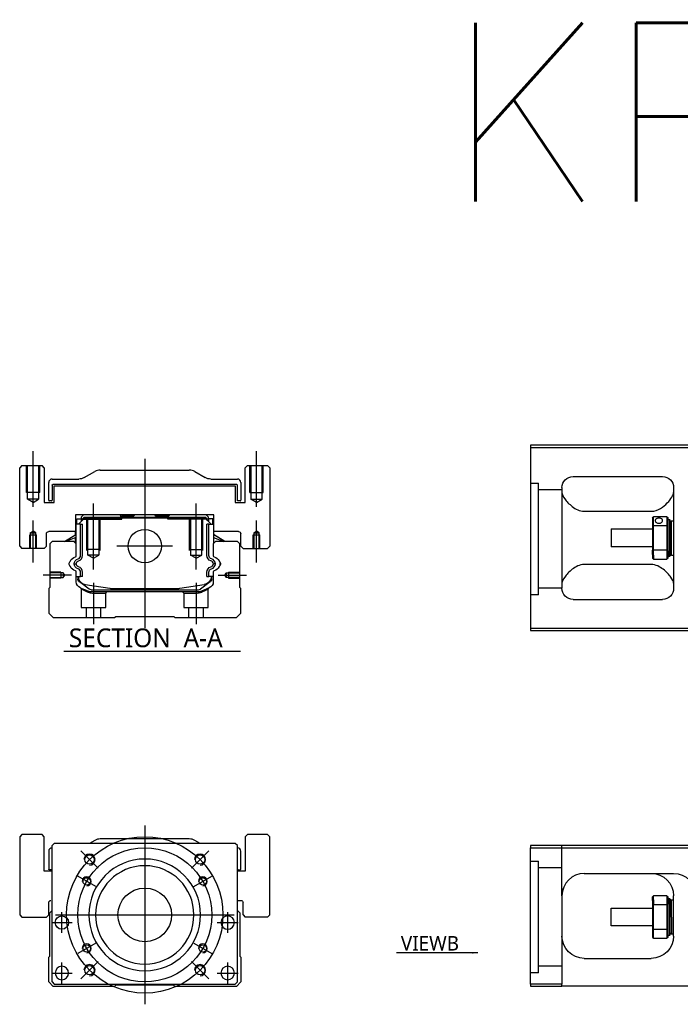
# Model space of a CAD drawing. Header units: millimetres. Extents: x -2774 to 3135, y -1571 to 860.
# Tile 18 of 39: x -2774 to -2478, y 87 to 528. Entities that reach past the tile are written whole.
import ezdxf
from ezdxf.lldxf.tags import DXFTag

# ---------------------------------------------------------------- set-up
doc = ezdxf.new("R2010")
doc.units = ezdxf.units.MM
doc.layers.get('0').update_dxf_attribs({"linetype": 'CONTINUOUS'})
doc.styles.add('CHN', font='Microsoft JhengHei.ttf')
doc.styles.add('DIM-7', font='SIMPLEX.shx', dxfattribs={"width": 0.7, "bigfont": 'chineset.shx'})
doc.styles.get("Standard").update_dxf_attribs({"font": 'txt.shx', "height": 0.5})
tags = doc.linetypes.add('DASHED', pattern=[25.72, 12.86, -12.86]).pattern_tags.tags
tags[6:7] = [DXFTag(74, 4), DXFTag(75, 0), DXFTag(340, '0'), DXFTag(46, 0.0), DXFTag(50, 0.0), DXFTag(44, 0.0), DXFTag(45, 0.0)]
tags[4:5] = [DXFTag(74, 4), DXFTag(75, 0), DXFTag(340, '0'), DXFTag(46, 0.0), DXFTag(50, 0.0), DXFTag(44, 0.0), DXFTag(45, 0.0)]
doc.dimstyles.new('CNS', dxfattribs={"dimtxt": 3.5, "dimasz": 2.5, "dimexe": 1, "dimexo": 1, "dimgap": 1, "dimtad": 1, "dimdsep": 46, "dimtxsty": 'DIM-7', "dimcen": 0.09, "dimclrd": 4, "dimclre": 4, "dimclrt": 1, "dimadec": 0, "dimazin": 0, "dimtfac": 1, "dimtmove": 0, "dimatfit": 3, "dimfxl": 1, "dimtvp": 0.971429, "dimtolj": 1, "dimarcsym": 0})

msp = doc.modelspace()

# ---------------------------------------------------------------- linework, layer by layer
at = {"color": 0, "linetype": 'Continuous'}
for p, q in [((-2470.88, 337.53), (-2544.88, 337.53)), ((-2544.88, 337.53), (-2544.88, 255.53)), ((-2544.88, 336.53), (-2470.88, 336.53)), ((-2772.64, 328.37), (-2773.64, 327.37)), ((-2772.64, 328.37), (-2773.64, 327.37)), ((-2773.64, 292.37), (-2773.64, 327.37)), ((-2773.64, 292.37), (-2773.64, 327.37)), ((-2772.64, 328.37), (-2763.64, 328.37)), ((-2762.64, 327.37), (-2763.64, 328.37)), ((-2762.64, 327.37), (-2762.64, 311.87)), ((-2737.56, 326.37), (-2697.71, 326.37)), ((-2671.64, 328.37), (-2672.64, 327.37)), ((-2671.64, 328.37), (-2672.64, 327.37)), ((-2672.64, 311.87), (-2672.64, 327.37)), ((-2672.64, 311.87), (-2672.64, 327.37)), ((-2671.64, 328.37), (-2662.64, 328.37)), ((-2661.64, 327.37), (-2662.64, 328.37)), ((-2661.64, 327.37), (-2661.64, 292.37)), ((-2759.14, 322.37), (-2747.21, 322.37)), ((-2744.73, 323.03), (-2740.04, 325.71)), ((-2695.23, 325.71), (-2690.54, 323.03)), ((-2688.06, 322.37), (-2676.14, 322.37)), ((-2525.88, 323.53), (-2485.88, 323.53)), ((-2760.64, 312.9), (-2760.64, 320.87)), ((-2759.14, 319.57), (-2759.14, 312.9)), ((-2676.44, 319.87), (-2758.84, 319.87)), ((-2758.14, 319.37), (-2677.14, 319.37)), ((-2758.14, 311.87), (-2758.14, 319.37)), ((-2758.14, 311.87), (-2758.14, 319.37)), ((-2677.14, 319.37), (-2677.14, 311.87)), ((-2676.14, 312.6), (-2676.14, 319.57)), ((-2674.64, 320.87), (-2674.64, 312.9)), ((-2530.88, 318.53), (-2530.88, 273.53)), ((-2480.88, 318.53), (-2480.88, 273.53)), ((-2762.64, 311.87), (-2758.14, 311.87)), ((-2759.44, 312.6), (-2760.34, 312.6)), ((-2677.14, 311.87), (-2672.64, 311.87)), ((-2674.94, 312.6), (-2676.14, 312.6)), ((-2748.62, 306.37), (-2748.61, 298.87)), ((-2686.65, 306.37), (-2748.62, 306.37)), ((-2748.12, 304.52), (-2746.12, 304.52)), ((-2748.12, 302.12), (-2748.12, 304.52)), ((-2747.32, 302.12), (-2744.62, 304.82)), ((-2745.12, 306.37), (-2746.12, 305.37)), ((-2746.12, 305.37), (-2746.12, 304.52)), ((-2746.12, 304.52), (-2746.12, 303.32)), ((-2745.62, 304.37), (-2746.12, 304.37)), ((-2745.62, 304.46), (-2744.75, 305.32)), ((-2745.38, 304.36), (-2745.62, 304.46)), ((-2745.62, 303.82), (-2745.62, 304.46)), ((-2745.38, 304.36), (-2744.66, 305.09)), ((-2745.38, 304.05), (-2745.38, 304.36)), ((-2744.75, 305.32), (-2690.52, 305.32)), ((-2744.66, 305.09), (-2744.75, 305.32)), ((-2744.66, 305.09), (-2690.61, 305.09)), ((-2690.65, 304.82), (-2744.62, 304.82)), ((-2728.84, 306.37), (-2728.29, 305.82)), ((-2728.29, 305.82), (-2727.94, 305.82)), ((-2722.64, 305.82), (-2727.94, 305.82)), ((-2727.94, 305.32), (-2727.94, 305.82)), ((-2722.64, 305.82), (-2722.09, 306.37)), ((-2713.19, 306.37), (-2722.09, 306.37)), ((-2712.64, 305.82), (-2713.19, 306.37)), ((-2707.34, 305.82), (-2712.64, 305.82)), ((-2707.34, 305.32), (-2707.34, 305.82)), ((-2707.34, 305.82), (-2706.99, 305.82)), ((-2706.99, 305.82), (-2706.44, 306.37)), ((-2706.99, 305.82), (-2706.44, 306.37)), ((-2687.95, 302.12), (-2690.65, 304.82)), ((-2690.61, 305.09), (-2690.52, 305.32)), ((-2689.89, 304.36), (-2690.61, 305.09)), ((-2689.65, 304.46), (-2690.52, 305.32)), ((-2689.15, 305.37), (-2690.15, 306.37)), ((-2689.89, 304.36), (-2689.65, 304.46)), ((-2689.89, 304.05), (-2689.89, 304.36)), ((-2689.15, 304.37), (-2689.66, 304.37)), ((-2689.65, 303.82), (-2689.65, 304.46)), ((-2689.15, 304.52), (-2689.15, 305.37)), ((-2687.15, 304.52), (-2689.15, 304.52)), ((-2689.15, 304.52), (-2689.15, 303.32)), ((-2687.15, 304.52), (-2687.15, 304.52)), ((-2687.15, 302.12), (-2687.15, 304.52)), ((-2687.15, 302.12), (-2687.15, 304.52)), ((-2686.66, 298.87), (-2686.65, 306.37)), ((-2686.66, 302.12), (-2686.65, 306.37)), ((-2520.88, 307.94), (-2490.88, 307.94)), ((-2490.38, 305.03), (-2490.38, 301.44)), ((-2483.88, 305.53), (-2489.88, 305.53)), ((-2489.88, 301.58), (-2489.88, 305.53)), ((-2483.88, 305.53), (-2483.88, 301.58)), ((-2483.38, 301.44), (-2483.38, 305.03)), ((-2483.38, 304.28), (-2482.68, 304.28)), ((-2482.68, 304.28), (-2482.38, 303.98)), ((-2482.68, 304.28), (-2482.68, 290.2)), ((-2748.52, 302.12), (-2748.61, 302.12)), ((-2748.52, 297.47), (-2748.52, 302.12)), ((-2748.47, 302.12), (-2748.52, 302.12)), ((-2746.37, 302.12), (-2748.47, 302.12)), ((-2748.47, 302.12), (-2748.47, 294.87)), ((-2746.37, 288.17), (-2746.37, 302.12)), ((-2746.37, 302.12), (-2745.47, 302.12)), ((-2745.47, 288.17), (-2745.47, 302.12)), ((-2688.9, 302.12), (-2689.8, 302.12)), ((-2689.8, 288.17), (-2689.8, 302.12)), ((-2688.9, 302.12), (-2686.8, 302.12)), ((-2688.9, 288.17), (-2688.9, 302.12)), ((-2686.8, 302.12), (-2686.75, 302.12)), ((-2686.8, 302.12), (-2686.8, 294.87)), ((-2686.75, 302.12), (-2686.66, 302.12)), ((-2686.75, 297.47), (-2686.75, 302.12)), ((-2508.88, 300.03), (-2490.38, 300.03)), ((-2508.88, 300.03), (-2508.88, 292.03)), ((-2490.38, 301.44), (-2490.38, 290.62)), ((-2489.88, 290.49), (-2489.88, 301.58)), ((-2489.88, 301.58), (-2483.88, 301.58)), ((-2483.88, 301.58), (-2483.88, 290.49)), ((-2483.38, 290.62), (-2483.38, 301.44)), ((-2482.38, 290.41), (-2482.38, 303.98)), ((-2482.38, 303.18), (-2481.88, 303.68)), ((-2481.88, 303.68), (-2480.88, 303.68)), ((-2481.88, 288.38), (-2481.88, 303.68)), ((-2761.64, 292.37), (-2761.64, 297.87)), ((-2748.61, 298.87), (-2760.64, 298.87)), ((-2753.52, 294.37), (-2748.47, 297.51)), ((-2748.47, 296.17), (-2752.97, 294.37)), ((-2748.62, 297.41), (-2748.62, 298.87)), ((-2748.62, 293.67), (-2748.62, 296.11)), ((-2748.52, 293.57), (-2748.52, 296.15)), ((-2681.75, 294.37), (-2686.8, 297.51)), ((-2686.8, 296.17), (-2682.3, 294.37)), ((-2686.75, 293.57), (-2686.75, 296.15)), ((-2675.64, 298.87), (-2686.66, 298.87)), ((-2686.65, 297.41), (-2686.65, 298.87)), ((-2681.75, 294.37), (-2686.65, 297.41)), ((-2686.65, 293.67), (-2686.65, 296.11)), ((-2674.64, 292.37), (-2674.64, 297.87)), ((-2674.64, 292.37), (-2674.64, 297.87)), ((-2773.64, 292.37), (-2772.64, 291.37)), ((-2773.64, 292.37), (-2772.64, 291.37)), ((-2762.64, 291.37), (-2772.64, 291.37)), ((-2762.64, 291.37), (-2761.64, 292.37)), ((-2759.14, 294.37), (-2760.14, 293.37)), ((-2760.14, 293.37), (-2760.14, 273.92)), ((-2749.32, 294.37), (-2759.14, 294.37)), ((-2748.32, 293.37), (-2749.32, 294.37)), ((-2748.32, 288.05), (-2748.32, 293.37)), ((-2685.95, 294.37), (-2686.95, 293.37)), ((-2686.95, 293.37), (-2686.95, 288.05)), ((-2676.14, 294.37), (-2685.95, 294.37)), ((-2675.14, 293.37), (-2676.14, 294.37)), ((-2675.14, 273.92), (-2675.14, 293.37)), ((-2674.64, 292.37), (-2673.64, 291.37)), ((-2674.64, 292.37), (-2673.64, 291.37)), ((-2673.64, 291.37), (-2662.64, 291.37)), ((-2662.64, 291.37), (-2661.64, 292.37)), ((-2490.38, 292.03), (-2508.88, 292.03)), ((-2490.38, 288.61), (-2490.38, 290.62)), ((-2490.38, 288.61), (-2490.38, 287.03)), ((-2483.88, 290.49), (-2489.88, 290.49)), ((-2489.88, 288.25), (-2489.88, 290.49)), ((-2489.88, 288.25), (-2489.88, 286.53)), ((-2489.88, 286.53), (-2483.88, 286.53)), ((-2483.88, 290.49), (-2483.88, 288.25)), ((-2483.88, 288.25), (-2483.88, 286.53)), ((-2483.38, 287.03), (-2483.38, 290.62)), ((-2482.68, 287.78), (-2483.38, 287.78)), ((-2482.68, 287.78), (-2482.68, 290.2)), ((-2482.38, 288.08), (-2482.68, 287.78)), ((-2482.38, 290.41), (-2482.38, 288.08)), ((-2482.38, 288.88), (-2481.88, 288.38)), ((-2481.88, 288.38), (-2480.88, 288.38)), ((-2490.88, 284.13), (-2520.88, 284.13)), ((-2748.32, 276.44), (-2748.32, 280.83)), ((-2748.32, 278.72), (-2746.37, 278.72)), ((-2747.62, 278.72), (-2747.62, 277.64)), ((-2747.32, 278.72), (-2747.32, 277.67)), ((-2746.37, 278.72), (-2746.37, 280.72)), ((-2745.47, 278.72), (-2746.37, 278.72)), ((-2745.47, 278.72), (-2745.47, 280.72)), ((-2689.8, 278.72), (-2689.8, 280.72)), ((-2689.8, 278.72), (-2688.9, 278.72)), ((-2688.9, 278.72), (-2688.9, 280.72)), ((-2686.95, 278.72), (-2688.9, 278.72)), ((-2687.95, 278.72), (-2687.95, 277.67)), ((-2687.65, 277.64), (-2687.65, 278.72)), ((-2686.95, 280.83), (-2686.95, 276.44)), ((-2760.14, 273.92), (-2760.64, 273.42)), ((-2760.64, 273.42), (-2760.64, 262.37)), ((-2746.93, 276.37), (-2747, 276.42)), ((-2742.51, 273.16), (-2746.93, 276.37)), ((-2744.25, 275.24), (-2733.34, 273.5)), ((-2731.68, 273.37), (-2703.59, 273.37)), ((-2701.93, 273.5), (-2691.03, 275.24)), ((-2688.34, 276.37), (-2692.76, 273.16)), ((-2688.81, 273.67), (-2692.24, 272.25)), ((-2688.27, 276.42), (-2688.34, 276.37)), ((-2674.64, 273.42), (-2675.14, 273.92)), ((-2674.64, 262.37), (-2674.64, 273.42)), ((-2741.63, 272.87), (-2693.64, 272.87)), ((-2694.15, 271.87), (-2741.12, 271.87)), ((-2525.88, 268.53), (-2485.88, 268.53)), ((-2760.64, 262.37), (-2758.64, 260.37)), ((-2758.64, 260.37), (-2731.14, 260.37)), ((-2731.14, 260.37), (-2730.64, 260.87)), ((-2730.64, 260.87), (-2704.64, 260.87)), ((-2704.64, 260.87), (-2704.14, 260.37)), ((-2704.14, 260.37), (-2676.64, 260.37)), ((-2676.64, 260.37), (-2674.64, 262.37)), ((-2544.88, 255.53), (-2544.88, 254.53)), ((-2470.88, 255.53), (-2544.88, 255.53)), ((-2544.88, 254.53), (-2470.88, 254.53)), ((-2772.64, 163.34), (-2773.64, 162.34)), ((-2772.64, 163.34), (-2773.64, 162.34)), ((-2763.64, 163.34), (-2772.64, 163.34)), ((-2762.64, 162.34), (-2763.64, 163.34)), ((-2671.64, 163.34), (-2672.64, 162.34)), ((-2671.64, 163.34), (-2672.64, 162.34)), ((-2662.64, 163.34), (-2671.64, 163.34)), ((-2661.64, 162.34), (-2662.64, 163.34)), ((-2773.64, 162.34), (-2773.64, 127.34)), ((-2773.64, 162.34), (-2773.64, 127.34)), ((-2762.64, 146.84), (-2762.64, 162.34)), ((-2758.14, 159.34), (-2759.14, 158.34)), ((-2689.64, 159.34), (-2758.14, 159.34)), ((-2740.04, 160.68), (-2742.39, 159.34)), ((-2697.71, 161.34), (-2737.56, 161.34)), ((-2692.89, 159.34), (-2695.23, 160.68)), ((-2677.14, 159.34), (-2689.64, 159.34)), ((-2676.14, 158.34), (-2677.14, 159.34)), ((-2672.64, 162.34), (-2672.64, 146.84)), ((-2672.64, 162.34), (-2672.64, 146.84)), ((-2661.64, 127.34), (-2661.64, 162.34)), ((-2760.64, 155.84), (-2760.64, 147.87)), ((-2759.14, 97.34), (-2759.14, 158.34)), ((-2676.14, 97.34), (-2676.14, 158.34)), ((-2674.64, 147.87), (-2674.64, 155.84)), ((-2544.88, 158.38), (-2544.88, 157.38)), ((-2470.88, 158.38), (-2544.88, 158.38)), ((-2544.88, 157.38), (-2470.88, 157.38)), ((-2544.88, 96.38), (-2544.88, 157.38)), ((-2759.14, 146.84), (-2762.64, 146.84)), ((-2759.14, 147.57), (-2760.34, 147.57)), ((-2672.64, 146.84), (-2676.14, 146.84)), ((-2675.84, 147.57), (-2674.94, 147.57)), ((-2520.88, 145.88), (-2480.88, 145.88)), ((-2760.64, 127.34), (-2760.64, 132.84)), ((-2676.14, 133.84), (-2674.64, 133.84)), ((-2673.64, 127.34), (-2673.64, 132.84)), ((-2530.88, 135.88), (-2530.88, 96.38)), ((-2490.38, 133.8), (-2490.38, 135.38)), ((-2490.38, 133.8), (-2490.38, 131.79)), ((-2483.88, 135.88), (-2489.88, 135.88)), ((-2489.88, 134.16), (-2489.88, 135.88)), ((-2489.88, 134.16), (-2489.88, 131.93)), ((-2483.88, 135.88), (-2483.88, 134.16)), ((-2483.88, 134.16), (-2483.88, 131.93)), ((-2483.38, 131.79), (-2483.38, 135.38)), ((-2483.38, 134.63), (-2482.68, 134.63)), ((-2482.68, 134.63), (-2482.38, 134.33)), ((-2482.68, 132.21), (-2482.68, 134.63)), ((-2482.68, 132.21), (-2482.68, 118.13)), ((-2482.38, 134.33), (-2482.38, 132)), ((-2482.38, 133.53), (-2481.88, 134.03)), ((-2481.88, 134.03), (-2480.88, 134.03)), ((-2481.88, 126.38), (-2481.88, 134.03)), ((-2480.88, 117.88), (-2480.88, 135.88)), ((-2760.14, 128.34), (-2759.14, 129.34)), ((-2760.14, 108.89), (-2760.14, 128.34)), ((-2676.14, 129.34), (-2675.14, 128.34)), ((-2675.14, 128.34), (-2675.14, 108.89)), ((-2508.88, 130.38), (-2490.38, 130.38)), ((-2508.88, 126.38), (-2508.88, 130.38)), ((-2490.38, 131.79), (-2490.38, 120.97)), ((-2489.88, 120.84), (-2489.88, 131.93)), ((-2489.88, 131.93), (-2483.88, 131.93)), ((-2483.88, 131.93), (-2483.88, 120.84)), ((-2483.38, 120.97), (-2483.38, 131.79)), ((-2482.38, 118.43), (-2482.38, 132)), ((-2773.64, 127.34), (-2772.64, 126.34)), ((-2773.64, 127.34), (-2772.64, 126.34)), ((-2772.64, 126.34), (-2761.64, 126.34)), ((-2761.64, 126.34), (-2760.64, 127.34)), ((-2673.64, 127.34), (-2672.63, 126.34)), ((-2662.64, 126.34), (-2672.63, 126.34)), ((-2662.64, 126.34), (-2661.64, 127.34)), ((-2508.88, 122.38), (-2508.88, 126.38)), ((-2481.88, 126.38), (-2481.88, 118.73)), ((-2490.38, 122.38), (-2508.88, 122.38)), ((-2490.38, 120.97), (-2490.38, 117.38)), ((-2489.88, 116.88), (-2489.88, 120.84)), ((-2483.88, 120.84), (-2489.88, 120.84)), ((-2483.88, 120.84), (-2483.88, 116.88)), ((-2483.38, 117.38), (-2483.38, 120.97)), ((-2481.88, 118.73), (-2482.38, 119.23)), ((-2489.88, 116.88), (-2483.88, 116.88)), ((-2482.68, 118.13), (-2483.38, 118.13)), ((-2482.38, 118.43), (-2482.68, 118.13)), ((-2480.88, 118.73), (-2481.88, 118.73)), ((-2760.64, 108.39), (-2760.14, 108.89)), ((-2760.64, 97.34), (-2760.64, 108.39)), ((-2675.14, 108.89), (-2674.64, 108.39)), ((-2674.64, 108.39), (-2674.64, 97.34)), ((-2520.88, 107.88), (-2490.88, 107.88)), ((-2758.64, 95.34), (-2760.64, 97.34)), ((-2759.14, 97.34), (-2758.14, 96.34)), ((-2677.14, 96.34), (-2676.14, 97.34)), ((-2674.64, 97.34), (-2676.64, 95.34)), ((-2731.14, 95.34), (-2758.64, 95.34)), ((-2758.14, 96.34), (-2677.14, 96.34)), ((-2730.64, 95.84), (-2731.14, 95.34)), ((-2704.64, 95.84), (-2730.64, 95.84)), ((-2704.14, 95.34), (-2704.64, 95.84)), ((-2676.64, 95.34), (-2704.14, 95.34)), ((-2544.88, 96.38), (-2544.88, 95.38)), ((-2530.88, 96.38), (-2544.88, 96.38)), ((-2544.88, 95.38), (-2530.88, 95.38)), ((-2530.88, 95.38), (-2530.88, 96.38)), ((-2470.88, 95.38), (-2530.88, 95.38))]:
    msp.add_line(p, q, dxfattribs=at)
at = {"color": 0, "ltscale": 0.2}
for p, q in [((-2767.64, 309.96), (-2767.64, 334.79)), ((-2717.64, 331.37), (-2717.64, 255.87)), ((-2667.64, 309.96), (-2667.64, 334.79)), ((-2740.64, 281.93), (-2740.64, 311.37)), ((-2694.64, 281.93), (-2694.64, 311.37)), ((-2767.64, 284.96), (-2767.64, 303.79)), ((-2667.64, 284.96), (-2667.64, 303.79)), ((-2705.16, 292.37), (-2730.11, 292.37)), ((-2750.49, 279.37), (-2763.14, 279.37)), ((-2684.78, 279.37), (-2672.14, 279.37)), ((-2740.64, 275.87), (-2740.64, 257.37)), ((-2694.64, 275.87), (-2694.64, 257.37)), ((-2738.5, 148.2), (-2746.27, 155.97)), ((-2696.78, 148.2), (-2689, 155.97)), ((-2738.5, 106.48), (-2746.27, 98.7)), ((-2696.78, 106.48), (-2689, 98.7))]:
    msp.add_line(p, q, dxfattribs=at)
at = {"color": 0, "linetype": 'DASHED', "ltscale": 0.08}
for p, q in [((-2770.64, 316.37), (-2770.64, 328.37)), ((-2770.14, 316.37), (-2770.14, 328.37)), ((-2770.14, 313.37), (-2770.14, 328.37)), ((-2765.14, 328.37), (-2765.14, 316.37)), ((-2765.14, 328.37), (-2765.14, 313.37)), ((-2764.64, 316.37), (-2764.64, 328.37)), ((-2670.64, 316.37), (-2670.64, 328.37)), ((-2670.14, 328.37), (-2670.14, 316.37)), ((-2670.14, 328.37), (-2670.14, 313.37)), ((-2665.14, 316.37), (-2665.14, 328.37)), ((-2665.14, 313.37), (-2665.14, 328.37)), ((-2664.64, 316.37), (-2664.64, 328.37)), ((-2764.64, 316.37), (-2770.64, 316.37)), ((-2765.14, 313.37), (-2770.14, 313.37)), ((-2767.64, 311.93), (-2770.14, 313.37)), ((-2767.64, 311.93), (-2765.14, 313.37)), ((-2670.64, 316.37), (-2664.64, 316.37)), ((-2670.14, 313.37), (-2665.14, 313.37)), ((-2667.64, 311.93), (-2670.14, 313.37)), ((-2667.64, 311.93), (-2665.14, 313.37)), ((-2769.14, 297.37), (-2766.14, 297.37)), ((-2769.14, 291.37), (-2769.14, 297.37)), ((-2768.89, 298.37), (-2767.64, 299.09)), ((-2768.89, 298.37), (-2768.89, 291.37)), ((-2768.89, 298.37), (-2768.89, 298.37)), ((-2768.89, 298.37), (-2766.39, 298.37)), ((-2768.89, 297.37), (-2768.89, 291.37)), ((-2766.39, 298.37), (-2767.64, 299.09)), ((-2766.39, 291.37), (-2766.39, 298.37)), ((-2766.39, 291.37), (-2766.39, 297.37)), ((-2766.14, 291.37), (-2766.14, 297.37)), ((-2669.13, 297.37), (-2666.13, 297.37)), ((-2669.13, 291.37), (-2669.13, 297.37)), ((-2668.88, 298.37), (-2667.63, 299.09)), ((-2668.88, 298.37), (-2668.88, 291.37)), ((-2668.88, 298.37), (-2668.88, 298.37)), ((-2668.88, 298.37), (-2666.38, 298.37)), ((-2668.88, 297.37), (-2668.88, 291.37)), ((-2666.38, 298.37), (-2667.63, 299.09)), ((-2666.38, 291.37), (-2666.38, 298.37)), ((-2666.38, 291.37), (-2666.38, 297.37)), ((-2666.13, 291.37), (-2666.13, 297.37))]:
    msp.add_line(p, q, dxfattribs=at)
at = {"color": 0, "linetype": 'DASHED', "ltscale": 0.3}
for p, q in [((-2544.88, 320.51), (-2541.38, 320.51)), ((-2541.38, 270.51), (-2541.38, 320.51)), ((-2530.88, 317.51), (-2541.38, 317.51)), ((-2530.88, 273.51), (-2541.38, 273.51)), ((-2530.88, 135.88), (-2530.88, 158.38)), ((-2544.88, 151.38), (-2541.38, 151.38)), ((-2541.38, 101.38), (-2541.38, 151.38)), ((-2530.88, 148.38), (-2541.38, 148.38)), ((-2530.88, 104.38), (-2541.38, 104.38))]:
    msp.add_line(p, q, dxfattribs=at)
at = {"color": 0, "linetype": 'DASHED'}
for p, q in [((-2745.62, 304.37), (-2727.94, 304.37)), ((-2728.84, 306.37), (-2728.29, 305.82)), ((-2728.29, 304.37), (-2728.29, 305.82)), ((-2727.94, 304.37), (-2727.94, 305.32)), ((-2706.99, 305.82), (-2707.34, 305.82)), ((-2707.34, 304.37), (-2707.34, 305.32)), ((-2689.66, 304.37), (-2707.34, 304.37)), ((-2706.99, 304.37), (-2706.99, 305.82)), ((-2688.35, 304.32), (-2688.35, 304.32)), ((-2686.66, 302.12), (-2686.65, 302.12)), ((-2686.59, 297.37), (-2686.59, 297.37)), ((-2741.08, 271.37), (-2735.14, 271.37)), ((-2735.14, 271.37), (-2734.64, 271.87)), ((-2700.69, 271.87), (-2700.19, 271.37)), ((-2700.19, 271.37), (-2694.19, 271.37)), ((-2541.38, 270.51), (-2544.88, 270.51)), ((-2762.64, 162.34), (-2763.64, 163.34)), ((-2661.64, 162.34), (-2662.64, 163.34)), ((-2762.64, 146.84), (-2762.64, 162.34)), ((-2661.64, 127.34), (-2661.64, 162.34)), ((-2760.64, 127.34), (-2760.64, 132.84)), ((-2761.64, 126.34), (-2760.64, 127.34)), ((-2662.64, 126.34), (-2661.64, 127.34)), ((-2541.38, 101.38), (-2544.88, 101.38))]:
    msp.add_line(p, q, dxfattribs=at)
at = {"color": 0, "linetype": 'DASHED', "ltscale": 0.1}
for p, q in [((-2743.64, 290.37), (-2743.64, 304.37)), ((-2743.14, 288.37), (-2743.14, 304.37)), ((-2738.14, 304.37), (-2738.14, 288.37)), ((-2737.64, 290.37), (-2737.64, 304.37)), ((-2697.64, 290.37), (-2697.64, 304.37)), ((-2697.14, 304.37), (-2697.14, 288.37)), ((-2692.14, 288.37), (-2692.14, 304.37)), ((-2691.64, 290.37), (-2691.64, 304.37)), ((-2737.64, 290.82), (-2743.64, 290.82)), ((-2697.64, 290.82), (-2691.64, 290.82)), ((-2738.14, 288.37), (-2743.14, 288.37)), ((-2740.64, 286.93), (-2743.14, 288.37)), ((-2740.64, 286.93), (-2738.14, 288.37)), ((-2697.14, 288.37), (-2692.14, 288.37)), ((-2694.64, 286.93), (-2697.14, 288.37)), ((-2694.64, 286.93), (-2692.14, 288.37)), ((-2755.14, 280.67), (-2760.14, 280.67)), ((-2754.14, 280.45), (-2760.14, 280.45)), ((-2760.14, 278.3), (-2754.14, 278.3)), ((-2755.14, 278.07), (-2760.14, 278.07)), ((-2755.14, 280.67), (-2755.14, 278.07)), ((-2753.49, 279.37), (-2754.14, 280.45)), ((-2754.14, 280.45), (-2754.14, 278.3)), ((-2754.14, 278.3), (-2753.49, 279.37)), ((-2681.78, 279.37), (-2681.13, 280.45)), ((-2681.13, 278.3), (-2681.78, 279.37)), ((-2681.13, 280.45), (-2675.14, 280.45)), ((-2681.13, 280.45), (-2681.13, 278.3)), ((-2675.14, 278.3), (-2681.13, 278.3)), ((-2680.14, 280.67), (-2680.14, 278.07)), ((-2680.14, 280.67), (-2675.14, 280.67)), ((-2680.14, 278.07), (-2675.14, 278.07)), ((-2746.14, 273.2), (-2746.14, 264.87)), ((-2689.19, 264.87), (-2689.19, 273.18)), ((-2735.14, 264.87), (-2735.14, 271.37)), ((-2700.19, 271.37), (-2700.19, 264.87)), ((-2746.14, 264.87), (-2735.14, 264.87)), ((-2743.94, 264.87), (-2743.94, 260.37)), ((-2737.34, 260.37), (-2737.34, 264.87)), ((-2700.19, 264.87), (-2689.19, 264.87)), ((-2697.99, 264.87), (-2697.99, 260.37)), ((-2691.39, 260.37), (-2691.39, 264.87))]:
    msp.add_line(p, q, dxfattribs=at)
at = {"color": 0}
msp.add_line((-2753.86, 245.35), (-2674.84, 245.35), dxfattribs=at)
at = {"color": 0, "ltscale": 0.3}
for p, q in [((-2717.64, 167.34), (-2717.64, 87.34)), ((-2757.64, 127.34), (-2677.64, 127.34))]:
    msp.add_line(p, q, dxfattribs=at)
at = {"color": 0, "ltscale": 0.1}
for p, q in [((-2739.59, 140.01), (-2747.64, 144.66)), ((-2695.68, 140.01), (-2687.63, 144.66)), ((-2754.75, 119.26), (-2754.75, 128.56)), ((-2680.52, 119.26), (-2680.52, 128.56)), ((-2759.4, 123.91), (-2750.1, 123.91)), ((-2685.17, 123.91), (-2675.87, 123.91)), ((-2739.59, 114.66), (-2747.64, 110.01)), ((-2695.68, 114.66), (-2687.63, 110.01)), ((-2754.75, 96.69), (-2754.75, 105.99)), ((-2680.52, 96.69), (-2680.52, 105.99)), ((-2759.4, 101.34), (-2750.1, 101.34)), ((-2685.17, 101.34), (-2675.87, 101.34))]:
    msp.add_line(p, q, dxfattribs=at)
at = {"color": 0, "linetype": 'Continuous'}
for centre, radius in [((-2717.64, 292.37), 7.47), ((-2742.38, 152.09), 2.1), ((-2692.89, 152.09), 2.1), ((-2743.62, 142.34), 1.65), ((-2691.65, 142.34), 1.65), ((-2717.64, 127.34), 12), ((-2754.75, 123.91), 3), ((-2743.62, 112.34), 1.65), ((-2691.65, 112.34), 1.65), ((-2742.38, 102.59), 2.1), ((-2692.89, 102.59), 2.1)]:
    msp.add_circle(centre, radius, dxfattribs=at)
at = {"color": 0, "ltscale": 0.3}
for radius in [35, 30]:
    msp.add_circle((-2717.64, 127.34), radius, dxfattribs=at)
at = {"color": 0, "linetype": 'Continuous', "extrusion": (0, 0, -1)}
for centre, radius in [((2717.64, 127.34), 25), ((2717.64, 127.34), 22), ((2680.52, 123.91), 3), ((2754.75, 101.34), 3), ((2680.52, 101.34), 3)]:
    msp.add_circle(centre, radius, dxfattribs=at)
at = {"color": 0, "linetype": 'Continuous'}
for centre, radius, start, end in [((-2737.56, 321.37), 5, 90, 119.7449), ((-2697.71, 321.37), 5, 60.2551, 90), ((-2759.14, 320.87), 1.5, 90, 180), ((-2676.14, 320.87), 1.5, 0, 90), ((-2760.34, 312.9), 0.3, 180, 270), ((-2759.44, 312.9), 0.3, 270, 0), ((-2674.94, 312.9), 0.3, 270, 0), ((-2748.82, 288.05), 0.5, 285.1919, 0), ((-2747.97, 288.17), 1.6, 286.8095, 0), ((-2747.97, 288.17), 2.5, 286.8095, 0), ((-2688.48, 284.26), 2.48, 4.1548, 73.1905), ((-2686.45, 288.05), 0.5, 180, 254.8081), ((-2751.17, 285.83), 0.3, 310.437, 335.092), ((-2751.17, 283.05), 0.3, 24.908, 49.563), ((-2747.97, 280.72), 1.6, 0, 73.1905), ((-2747.97, 280.72), 2.5, 0, 73.1905), ((-2688.48, 284.26), 1.58, 6.5313, 73.1905), ((-2688.48, 284.62), 1.58, 286.8095, 353.4687), ((-2688.48, 284.62), 2.48, 286.8095, 355.8452), ((-2684.1, 285.83), 0.3, 204.908, 229.563), ((-2684.1, 283.05), 0.3, 130.437, 155.092), ((-2748.82, 280.83), 0.5, 0, 74.8081), ((-2743.62, 279.19), 4, 202.3316, 260.9414), ((-2691.65, 279.19), 4, 337.6678, 353.1681), ((-2686.45, 280.83), 0.5, 105.1919, 180), ((-2731.68, 283.87), 10.5, 260.9414, 270), ((-2703.59, 283.87), 10.5, 270, 279.0586), ((-2693.64, 274.37), 1.5, 270, 306.0274), ((-2737.56, 156.34), 5, 90, 119.7449), ((-2697.71, 156.34), 5, 60.2551, 90), ((-2759.14, 155.84), 1.5, 90, 180), ((-2676.14, 155.84), 1.5, 0, 90), ((-2675.84, 147.87), 0.3, 180, 270), ((-2674.94, 147.87), 0.3, 270, 0), ((-2520.88, 135.88), 10, 90, 180)]:
    msp.add_arc(centre, radius, start, end, dxfattribs=at)
at = {"color": 0, "linetype": 'Continuous', "extrusion": (1e-16, 0, -1)}
for centre, radius, start, end in [((2747.21, 327.37), 5, 240.2551, 270), ((2688.06, 327.37), 5, 270, 299.7449), ((2758.84, 319.57), 0.3, 0, 90), ((2676.44, 319.57), 0.3, 90, 180), ((2760.64, 297.87), 1, 0, 90), ((2675.64, 297.87), 1, 90, 180), ((2675.64, 297.87), 1, 90, 180), ((2687.3, 288.17), 2.5, 286.8095, 0), ((2687.3, 288.17), 1.6, 286.8095, 0), ((2687.3, 280.72), 2.5, 0, 73.1905), ((2687.3, 280.72), 1.6, 0, 73.1905), ((2743.62, 279.19), 4, 337.6678, 353.1681), ((2760.34, 147.87), 0.3, 270, 0)]:
    msp.add_arc(centre, radius, start, end, dxfattribs=at)
at = {"color": 0, "linetype": 'Continuous', "extrusion": (-1e-16, 0, -1)}
for centre, start, end in [((2525.88, 318.53), 0, 90), ((2485.88, 318.53), 90, 180), ((2525.88, 273.53), 270, 0), ((2485.88, 273.53), 180, 270)]:
    msp.add_arc(centre, 5, start, end, dxfattribs=at)
at = {"color": 0, "linetype": 'Continuous', "extrusion": (0, 0, -1)}
for centre, radius, start, end in [((2747.79, 284.26), 3.43, 24.908, 74.8081), ((2746.79, 284.26), 2.48, 4.1548, 73.1905), ((2687.48, 284.26), 3.43, 105.1919, 155.092), ((2749.98, 284.44), 1.53, 310.437, 49.563), ((2747.79, 284.62), 3.43, 285.1919, 335.092), ((2746.79, 284.62), 2.48, 286.8095, 355.8452), ((2746.79, 284.26), 1.58, 6.5313, 73.1905), ((2746.79, 284.62), 1.58, 286.8095, 353.4687), ((2687.48, 284.62), 3.43, 204.908, 254.8081), ((2685.29, 284.44), 1.53, 130.437, 229.563), ((2687.48, 284.26), 3.58, 161.7181, 177.1235), ((2687.48, 284.62), 3.58, 182.8765, 198.2819), ((2746.12, 277.64), 1.5, 306.0274, 0), ((2743.62, 279.19), 3.77, 349.0413, 352.7469), ((2691.65, 279.19), 4, 202.3316, 260.9414), ((2689.15, 277.64), 1.5, 180, 233.9726), ((2745.32, 276.44), 3, 292.4327, 0), ((2689.95, 276.44), 3, 180, 247.5673), ((2741.12, 276.87), 5, 270, 292.4327), ((2741.63, 274.37), 1.5, 270, 306.0274), ((2694.15, 276.87), 5, 247.5673, 270), ((2490.88, 135.88), 10, 90, 180), ((2480.88, 135.88), 10, 90, 180), ((2759.64, 132.84), 1, 0, 90), ((2674.64, 132.84), 1, 90, 180), ((2520.88, 117.88), 10, 270, 0), ((2490.88, 117.88), 10, 180, 270)]:
    msp.add_arc(centre, radius, start, end, dxfattribs=at)
at = {"color": 0}
for centre, radius in [((-2742.38, 152.09), 2.5), ((-2692.89, 152.09), 2.5), ((-2743.62, 142.34), 2), ((-2691.65, 142.34), 2), ((-2743.62, 112.34), 2), ((-2691.65, 112.34), 2), ((-2742.38, 102.59), 2.5), ((-2692.89, 102.59), 2.5)]:
    msp.add_arc(centre, radius, 270, 180, dxfattribs=at)
at = {"color": 0, "linetype": 'DASHED', "extrusion": (0, 0, -1)}
msp.add_arc((2759.64, 132.84), 1, 0, 90, dxfattribs=at)
at = {"color": 0, "linetype": 'Continuous'}
for points, degree in [([(-2530.88, 316.32), (-2530.88, 315.57), (-2530.41, 314.6), (-2529.64, 313.53)], 3), ([(-2490.38, 305.03), (-2490.21, 305.2), (-2490.05, 305.36), (-2489.88, 305.53)], 3), ([(-2483.88, 305.53), (-2483.71, 305.36), (-2483.55, 305.2), (-2483.38, 305.03)], 3), ([(-2489.88, 301.58), (-2490.05, 301.53), (-2490.21, 301.49), (-2490.38, 301.44)], 3), ([(-2483.88, 301.58), (-2483.71, 301.53), (-2483.55, 301.49), (-2483.38, 301.44)], 3), ([(-2748.47, 294.87), (-2748.47, 294.27)], 1), ([(-2748.47, 294.27), (-2748.47, 293.52)], 1), ([(-2686.8, 294.87), (-2686.8, 294.27)], 1), ([(-2686.8, 294.27), (-2686.8, 293.52)], 1), ([(-2489.88, 290.49), (-2490.05, 290.53), (-2490.21, 290.58), (-2490.38, 290.62)], 3), ([(-2489.88, 286.53), (-2490.05, 286.7), (-2490.21, 286.86), (-2490.38, 287.03)], 3), ([(-2483.88, 290.49), (-2483.71, 290.53), (-2483.55, 290.58), (-2483.38, 290.62)], 3), ([(-2483.38, 287.03), (-2483.55, 286.86), (-2483.71, 286.7), (-2483.88, 286.53)], 3), ([(-2749.26, 284.44), (-2748.96, 284.44), (-2748.66, 284.44), (-2748.36, 284.44)], 3), ([(-2686.01, 284.44), (-2686.31, 284.44), (-2686.61, 284.44), (-2686.92, 284.44)], 3), ([(-2529.64, 278.53), (-2530.41, 277.46), (-2530.88, 276.49), (-2530.88, 275.74)], 3), ([(-2480.88, 275.74), (-2480.88, 276.49), (-2481.35, 277.46), (-2482.13, 278.53)], 3), ([(-2525.88, 144.54), (-2525.91, 144.52), (-2525.94, 144.5), (-2525.97, 144.49)], 3), ([(-2489.88, 135.88), (-2490.05, 135.71), (-2490.21, 135.55), (-2490.38, 135.38)], 3), ([(-2483.88, 135.88), (-2483.71, 135.71), (-2483.55, 135.55), (-2483.38, 135.38)], 3), ([(-2489.88, 131.93), (-2490.05, 131.88), (-2490.21, 131.83), (-2490.38, 131.79)], 3), ([(-2483.38, 131.79), (-2483.55, 131.83), (-2483.71, 131.88), (-2483.88, 131.93)], 3), ([(-2489.88, 120.84), (-2490.05, 120.88), (-2490.21, 120.93), (-2490.38, 120.97)], 3), ([(-2483.38, 120.97), (-2483.55, 120.93), (-2483.71, 120.88), (-2483.88, 120.84)], 3), ([(-2490.38, 117.38), (-2490.21, 117.21), (-2490.05, 117.05), (-2489.88, 116.88)], 3), ([(-2483.38, 117.38), (-2483.55, 117.21), (-2483.71, 117.05), (-2483.88, 116.88)], 3)]:
    msp.add_open_spline(points, degree=degree, dxfattribs=at)
for points, knots in [([(-2529.64, 313.53), (-2528.81, 312.39), (-2527.68, 311.17), (-2524.8, 308.96), (-2522.94, 307.94), (-2520.88, 307.94)], [0, 0, 0, 0, 0.5, 0.5, 1, 1, 1, 1]), ([(-2490.88, 307.94), (-2489.36, 307.94), (-2487.94, 308.5), (-2485.54, 309.96), (-2484.55, 310.82), (-2481.99, 313.43), (-2480.88, 315.16), (-2480.88, 316.32)], [0, 0, 0, 0, 0.25, 0.25, 0.5, 0.5, 1, 1, 1, 1]), ([(-2485.83, 303.81), (-2485.83, 303.94), (-2485.86, 304.07), (-2485.98, 304.3), (-2486.07, 304.41), (-2486.3, 304.59), (-2486.44, 304.67), (-2486.75, 304.79), (-2486.93, 304.84), (-2487.29, 304.89), (-2487.48, 304.89), (-2487.84, 304.87), (-2488.03, 304.84), (-2488.36, 304.74), (-2488.51, 304.68), (-2488.77, 304.51), (-2488.88, 304.41), (-2489.04, 304.19), (-2489.1, 304.07), (-2489.13, 303.9), (-2489.13, 303.85), (-2489.13, 303.81)], [0, 0, 0, 0, 0.106605, 0.106605, 0.21316, 0.21316, 0.320465, 0.320465, 0.42832, 0.42832, 0.535356, 0.535356, 0.641477, 0.641477, 0.748016, 0.748016, 0.855648, 0.855648, 0.963354, 0.963354, 1, 1, 1, 1]), ([(-2489.13, 303.81), (-2489.13, 303.68), (-2489.1, 303.54), (-2488.98, 303.29), (-2488.89, 303.16), (-2488.66, 302.94), (-2488.52, 302.84), (-2488.21, 302.68), (-2488.03, 302.62), (-2487.67, 302.56), (-2487.48, 302.55), (-2487.12, 302.58), (-2486.94, 302.62), (-2486.61, 302.75), (-2486.45, 302.83), (-2486.19, 303.04), (-2486.08, 303.15), (-2485.92, 303.41), (-2485.86, 303.54), (-2485.83, 303.72), (-2485.83, 303.76), (-2485.83, 303.81)], [0, 0, 0, 0, 0.106605, 0.106605, 0.21316, 0.21316, 0.320465, 0.320465, 0.42832, 0.42832, 0.535356, 0.535356, 0.641477, 0.641477, 0.748016, 0.748016, 0.855648, 0.855648, 0.963354, 0.963354, 1, 1, 1, 1]), ([(-2520.88, 284.13), (-2522.95, 284.13), (-2524.8, 283.1), (-2527.67, 280.9), (-2528.81, 279.67), (-2529.64, 278.53)], [0, 0, 0, 0, 0.5, 0.5, 1, 1, 1, 1]), ([(-2482.13, 278.53), (-2482.95, 279.67), (-2484.08, 280.89), (-2486.97, 283.1), (-2488.82, 284.13), (-2490.88, 284.13)], [0, 0, 0, 0, 0.5, 0.5, 1, 1, 1, 1]), ([(-2530.32, 139.19), (-2530.41, 138.93), (-2530.54, 138.5), (-2530.64, 138.06), (-2530.68, 137.88)], [0, 0, 0, 0, 0.596588, 1, 1, 1, 1])]:
    msp.add_open_spline(points, degree=3, knots=knots, dxfattribs=at)
at = {"color": 0, "linetype": 'DASHED'}
for points, degree, knots in [([(-2746.44, 273.66), (-2746.44, 273.66), (-2745.52, 273.28), (-2744.59, 272.9), (-2743.03, 272.25)], 2, [0, 0, 0, 0.5, 0.5, 1, 1, 1]), ([(-2746.14, 273.2), (-2746.14, 273.2), (-2746.14, 273.2), (-2745.66, 272.99), (-2744.35, 272.39), (-2743.47, 272), (-2743.01, 271.79)], 3, [0, 0, 0, 0, 0.000815, 0.486557, 0.726811, 1, 1, 1, 1]), ([(-2692.27, 271.79), (-2691.95, 271.93), (-2691.34, 272.2), (-2690.59, 272.54), (-2689.6, 272.99), (-2689.19, 273.18), (-2689.19, 273.18)], 3, [0, 0, 0, 0, 0.185898, 0.357233, 0.514425, 1, 1, 1, 1]), ([(-2743.01, 271.79), (-2742.7, 271.67), (-2742.1, 271.43), (-2741.42, 271.39), (-2741.08, 271.37)], 3, [0, 0, 0, 0, 0.515943, 1, 1, 1, 1]), ([(-2694.19, 271.37), (-2693.86, 271.39), (-2693.17, 271.43), (-2692.58, 271.67), (-2692.27, 271.79)], 3, [0, 0, 0, 0, 0.484584, 1, 1, 1, 1])]:
    msp.add_open_spline(points, degree=degree, knots=knots, dxfattribs=at)
for points in [[(-2746.44, 273.66), (-2746.14, 273.2)], [(-2689.19, 273.18), (-2688.88, 273.64)]]:
    msp.add_open_spline(points, degree=1, dxfattribs=at)

# ---------------------------------------------------------------- texts
at = {"insert": (-2583.36, 526.5), "char_height": 80, "attachment_point": 1}
msp.add_mtext('KP46-N-C01', dxfattribs=at)
at = {"color": 0, "style": 'CHN'}
for s, insert, char_height, attachment_point in [('SECTION  A-A ', (-2751.62, 251.26), 8.4, 4), ('VIEWB', (-2576.95, 111.4), 6.5, 9)]:
    msp.add_mtext(s, dxfattribs=dict(at, insert=insert, char_height=char_height, attachment_point=attachment_point))

# ---------------------------------------------------------------- leaders
at = {"color": 0, "annotation_type": 0, "has_hookline": 1, "hookline_direction": 1}
msp.add_leader([(-2568.51, 110.4), (-2602.97, 110.4)], dimstyle='CNS', override={"dimtxt": 6.5, "dimtxsty": 'CHN'}, dxfattribs=at)

doc.saveas('drawing.dxf')
